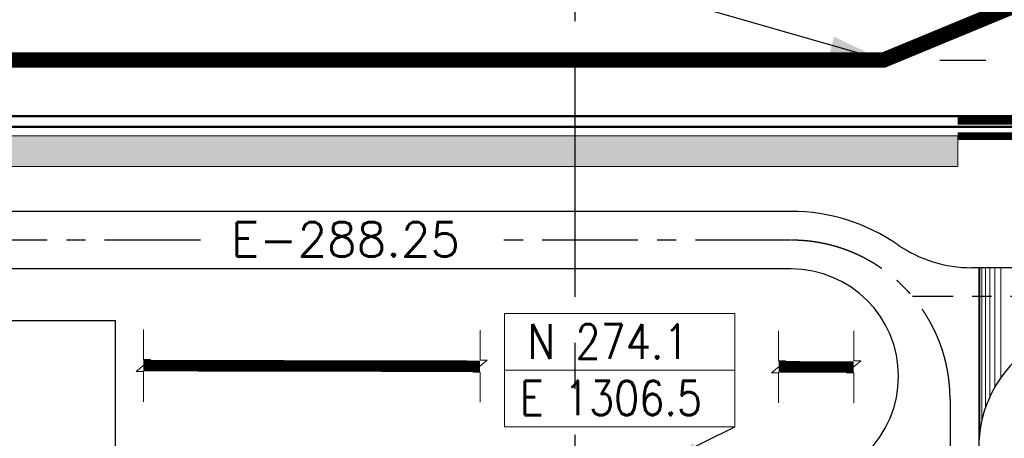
# Model space of a CAD drawing. Header units: inches. Extents: x -4968858 to -265257, y -220693 to 1871410.
# Tile 74 of 225: x -2042677 to -1978399, y 1220161 to 1247484. Entities that reach past the tile are written whole.
import ezdxf
from ezdxf.lldxf.tags import DXFTag

# ---------------------------------------------------------------- set-up
doc = ezdxf.new("R2010")
doc.units = ezdxf.units.IN
doc.header["$MEASUREMENT"] = 0
for name, pattern in [('ACAD_ISO02W100', [15, 12, -3]), ('CENTER', [2, 1.25, -0.25, 0.25, -0.25]), ('CONTINOUS', [0]), ('DASHED', [0.75, 0.5, -0.25]), ('PHANTOM', [2.5, 1.25, -0.25, 0.25, -0.25, 0.25, -0.25])]:
    doc.linetypes.add(name, pattern=pattern)
for name, color, linetype in [('6.6KV Cable', 40, 'Continuous'), ('AREA BOUNDARY', 170, 'Continuous'), ('Existing Drain', 253, 'Continuous'), ('grid-20m', 53, 'Continuous'), ('new area', 3, 'ACAD_ISO02W100'), ('text', 7, 'Continuous')]:
    doc.layers.add(name, color=color, linetype=linetype)
doc.layers.add('P', color=250, linetype='Continuous', lineweight=100)
doc.styles.add('RS', font='romans.shx')
doc.styles.get("Standard").update_dxf_attribs({"font": 'romans.shx', "height": 1000})
tags = doc.linetypes.add('C2', pattern=[15, 10, -2, 1, -2]).pattern_tags.tags
tags[10:11] = [DXFTag(74, 4), DXFTag(75, 0), DXFTag(340, '0'), DXFTag(46, 1.0), DXFTag(50, 0.0), DXFTag(44, 0.0), DXFTag(45, 0.0)]
tags[8:9] = [DXFTag(74, 4), DXFTag(75, 0), DXFTag(340, '0'), DXFTag(46, 1.0), DXFTag(50, 0.0), DXFTag(44, 0.0), DXFTag(45, 0.0)]
tags[6:7] = [DXFTag(74, 4), DXFTag(75, 0), DXFTag(340, '0'), DXFTag(46, 1.0), DXFTag(50, 0.0), DXFTag(44, 0.0), DXFTag(45, 0.0)]
tags[4:5] = [DXFTag(74, 4), DXFTag(75, 0), DXFTag(340, '0'), DXFTag(46, 1.0), DXFTag(50, 0.0), DXFTag(44, 0.0), DXFTag(45, 0.0)]
doc.dimstyles.get("Standard").update_dxf_attribs({"dimtxt": 0.18, "dimasz": 0.18, "dimexe": 0.18, "dimexo": 0.0625, "dimgap": 0.09, "dimtad": 0, "dimtih": 1, "dimtoh": 1, "dimdec": 4, "dimzin": 0, "dimdsep": 46, "dimtxsty": 'Standard', "dimcen": 0.09, "dimadec": 0, "dimazin": 0, "dimtfac": 1, "dimtdec": 4, "dimtofl": 0, "dimtmove": 0, "dimatfit": 3, "dimfxl": 0, "dimtolj": 1, "dimtzin": 0, "dimarcsym": 0})

# ---------------------------------------------------------------- blocks, each defined once
blk = doc.blocks.new('A$C77A0376F')
at = {"layer": 'AREA BOUNDARY', "color": 11, "linetype": 'CONTINOUS', "lineweight": 15, "elevation": 119988}
for points in [[(-28156, 382411), (-28156, 380451), (-27686, 380451), (-28627, 379668), (-28156, 379668), (-28156, 377708)], [(-6180, 382371), (-6180, 380411), (-5710, 380411), (-6651, 379627), (-6180, 379627), (-6180, 377667)], [(13311, 382330), (13311, 380371), (13781, 380371), (12840, 379587), (13311, 379587), (13311, 377627)], [(18209, 382324), (18209, 380364), (18679, 380364), (17739, 379580), (18209, 379580), (18209, 377621)]]:
    blk.add_lwpolyline(points, dxfattribs=at)
at = {"layer": 'AREA BOUNDARY', "color": 11, "linetype": 'C2', "ltscale": 2000, "const_width": 750, "elevation": 119988}
for points in [[(-28156, 380059), (-6180, 380019)], [(13311, 379979), (18209, 379972)]]:
    blk.add_lwpolyline(points, dxfattribs=at)

msp = doc.modelspace()

# ---------------------------------------------------------------- hatches: boundary and pattern name
at = {"linetype": 'CONTINOUS', "lineweight": 15}
h = msp.add_hatch(dxfattribs=at)
h.set_pattern_fill('ACAD_ISO02W100', color=1, scale=150)
h.set_pattern_definition([(0, (-3306442.1, 944843.6), (0, 750), [1800, -450])])
h.paths.add_polyline_path([(-2006442.1, 1239893.6), (-2006442.1, 1237893.6), (-1981442.1, 1237893.6), (-1981442.1, 1239893.6)])
h.paths.add_polyline_path([(-2006442.1, 1237893.6), (-2006442.1, 1239893.6), (-2326442.1, 1239893.6), (-2326442.1, 1237893.6)])
h.paths.add_polyline_path([(-2197694.3, 1238034.9), (-2114861, 1238034.9), (-2114861, 1239725.4), (-2197694.3, 1239725.4)], flags=24)

# ---------------------------------------------------------------- linework, layer by layer
at = {"color": 142, "lineweight": 30}
for p, q in [((-1992317.1, 1234968.6), (-2323445.4, 1234968.6)), ((-1992317.1, 1231218.6), (-2323572.9, 1231218.6))]:
    msp.add_line(p, q, dxfattribs=at)
at = {"color": 6, "linetype": 'CENTER', "ltscale": 5000}
for p, q in [((-2030880.5, 1233093.6), (-2135045.8, 1233093.6)), ((-1992317.1, 1233093.6), (-2011463.1, 1233093.6)), ((-1971742.1, 1229418.6), (-1984395.6, 1229418.6)), ((-1981942.1, 1222718.6), (-1981942.1, 1175267.8))]:
    msp.add_line(p, q, dxfattribs=at)
at = {"color": 2, "linetype": 'CONTINOUS', "lineweight": 15}
msp.add_line((-2011034.8, 1224607.6), (-1996000.1, 1224607.6), dxfattribs=at)
at = {"linetype": 'DASHED', "lineweight": 15, "ltscale": 5000, "const_width": 500, "elevation": 216239}
for points in [[(-1981442.1, 1240876.1), (-1749837.6, 1240876.1)], [(-1981442.1, 1239876.1), (-1750807.5, 1239876.1)]]:
    msp.add_lwpolyline(points, dxfattribs=at)
at = {"color": 1}
msp.add_lwpolyline([(-2062442.1, 1227843.6), (-2036442.1, 1227843.6), (-2036442.1, 1211843.6), (-2062442.1, 1211843.6)], close=True, dxfattribs=at)
at = {"color": 2, "linetype": 'CONTINOUS', "lineweight": 15}
msp.add_lwpolyline([(-2011034.8, 1228298.2), (-1996000.1, 1228298.2), (-1996000.1, 1220917), (-2011034.8, 1220917)], close=True, dxfattribs=at)
at = {"color": 6, "linetype": 'CENTER', "ltscale": 5000}
msp.add_arc((-1992317.1, 1222718.6), 10375, 0, 90, dxfattribs=at)
at = {"layer": '6.6KV Cable', "linetype": 'CONTINOUS', "lineweight": 15}
msp.add_lwpolyline([(-1981442.1, 1237893.6), (-2326442.1, 1237893.6), (-2326442.1, 1239893.6), (-1981442.1, 1239893.6)], close=True, dxfattribs=at)
at = {"layer": 'Existing Drain', "linetype": 'CONTINOUS', "lineweight": 15}
for p, q in [((-1980067.1, 1231293.6), (-1980067.1, 1219543.6)), ((-1979995.2, 1231293.6), (-1979995.2, 1220613.9)), ((-1979875.3, 1231293.6), (-1979875.3, 1221284.7)), ((-1979635.6, 1231293.6), (-1979635.6, 1222135.4)), ((-1979348, 1231293.6), (-1979348, 1222858.6)), ((-1979012.4, 1231293.6), (-1979012.4, 1223513.9)), ((-1978628.8, 1231293.6), (-1978628.8, 1224120))]:
    msp.add_line(p, q, dxfattribs=at)
at = {"layer": 'grid-20m', "linetype": 'PHANTOM', "ltscale": 12000}
for p, q in [((-2006442.1, 1754389.9), (-2006442.1, 635870.7)), ((-2426613.7, 1244843.6), (-488163.4, 1244843.6))]:
    msp.add_line(p, q, dxfattribs=at)
at = {"layer": 'grid-20m', "ltscale": 12}
msp.add_lwpolyline([(-1594901.3, 1241193.6, 150, 150, 0), (-2331442.1, 1241193.6, 150, 150, 0), (-2331442.1, 1250855.3, 0, 0, 0)], format="xyseb", dxfattribs=at)
at = {"layer": 'grid-20m', "ltscale": 12, "const_width": 150}
msp.add_lwpolyline([(-1594901.3, 1240493.6), (-2341908.2, 1240493.6, 0.4142136), (-2342608.2, 1239793.6), (-2342608.2, 1226968.8)], format="xyb", dxfattribs=at)
at = {"layer": 'new area', "color": 30, "lineweight": 70, "ltscale": 500, "const_width": 1000}
msp.add_lwpolyline([(-1972442.1, 1250576.8), (-1986299.5, 1244843.6), (-2341442.1, 1244843.6)], dxfattribs=at)
at = {"layer": 'P', "color": 142, "linetype": 'Continuous', "lineweight": 30}
msp.add_line((-1971742.1, 1231293.6), (-1980527, 1231293.6), dxfattribs=at)
for centre, radius, start, end in [((-1992317.1, 1222718.6), 12250, 55.375307, 90), ((-1980527, 1239793.6), 8500, 235.375307, 270), ((-1992317.1, 1224206.1), 7012.5, 270, 90), ((-1972067.1, 1219543.6), 8000, 90, 180)]:
    msp.add_arc(centre, radius, start, end, dxfattribs=at)

# ---------------------------------------------------------------- block references
at = {"linetype": 'CONTINOUS', "lineweight": 15}
msp.add_blockref('A$C77A0376F', (-2006442.1, 844843.6), dxfattribs=at)

# ---------------------------------------------------------------- texts
at = {"layer": 'text', "color": 7, "ltscale": 0.15, "style": 'RS'}
msp.add_text('E-288.25', height=2250, dxfattribs=at).set_placement((-2028876.1, 1232018.8))
at = {"layer": 'text', "color": 1, "ltscale": 0.15, "style": 'RS'}
for s, width, p in [('N 274.1', 0.852, (-2009521.3, 1225352.8)), ('E 1306.5', 0.85, (-2010017.7, 1221662.2))]:
    msp.add_text(s, height=2250, dxfattribs=dict(at, width=width)).set_placement(p)

# ---------------------------------------------------------------- leaders
at = {"color": 2, "linetype": 'CONTINOUS', "lineweight": 15}
for points, override in [([(-1986299.5, 1244843.6, 0), (-2012296.7, 1252322.7, 0)], {"dimasz": 3500}), ([(-1999942.1, 1218943.6), (-1996000.1, 1220917)], {"dimasz": 1500})]:
    msp.add_leader(points, dimstyle='Standard', override=override, dxfattribs=at)

doc.saveas('drawing.dxf')
